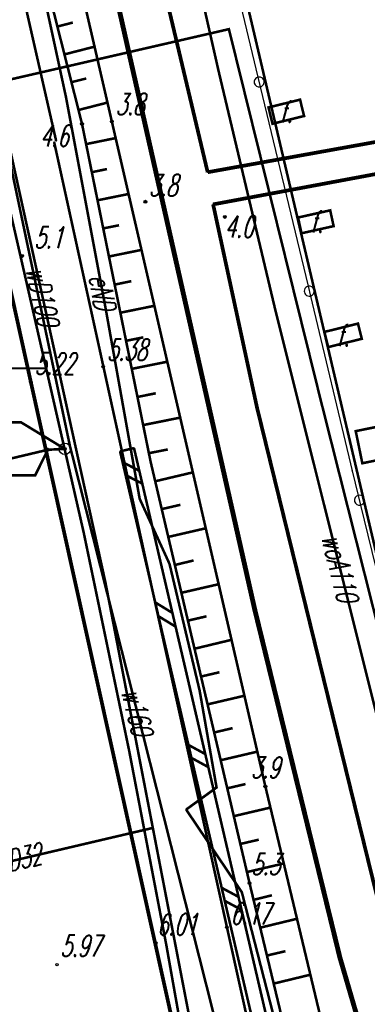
# Model space of a CAD drawing. Extents: x 6425777 to 6426103, y 6050596 to 6051176.
# Tile 30 of 72: x 6425852 to 6425864, y 6050828 to 6050862. Entities that reach past the tile are written whole.
import ezdxf

# ---------------------------------------------------------------- set-up
doc = ezdxf.new("R2010")
doc.units = 0
doc.header["$MEASUREMENT"] = 0
for name, pattern in [('GUZ', [1.5, 1, -0.5]), ('KOR', [4, 3, -1]), ('WRU', [1.5, 1, -0.5])]:
    doc.linetypes.add(name, pattern=pattern)
doc.layers.get('0').update_dxf_attribs({"linetype": 'CONTINUOUS'})
for name, color, linetype in [('218_kontur_uzytku_gruntowego', 96, 'GUZ'), ('219_dzialka_ewidencyjna', 7, 'CONTINUOUS'), ('360_Fundament_obrys', 7, 'CONTINUOUS'), ('450_Sciana_oporowa_symb__osiowy', 7, 'CONTINUOUS'), ('510_Podpora_jednoslupowa_symb__SEPOW', 7, 'CONTINUOUS'), ('621_Punkt_rzednej_przewodu_SWPOD', 5, 'CONTINUOUS'), ('621_Punkt_rzednej_przewodu_SWPOD_Atr2', 5, 'CONTINUOUS'), ('820_Skarpa_nieumocniona', 7, 'CONTINUOUS'), ('823_Szczyt_skarpy_nieumocninej', 7, 'WRU'), ('824_Podnoze_skarpy_nieumocninej', 7, 'WRU'), ('GEO_KOM_fundament', 7, 'CONTINUOUS'), ('GEO_KOM_siec_e', 1, 'CONTINUOUS'), ('GEO_KOM_tor_kolejowy', 7, 'CONTINUOUS'), ('jezdnia__powierzchnia_', 7, 'KOR'), ('kraweznik__linia_', 7, 'CONTINUOUS'), ('latarnia__punkt_', 7, 'CONTINUOUS'), ('ogrodzenie_trwale__linia_', 7, 'CONTINUOUS'), ('przewod_elektroenergetyczny__linia_', 1, 'CONTINUOUS'), ('przewod_telekomunikacyjny__linia_', 30, 'CONTINUOUS'), ('przewod_wodociagowy__linia_', 5, 'CONTINUOUS'), ('przewod_wodociagowy__linia__Atr1', 5, 'CONTINUOUS'), ('punkt_o_okreslonej_wysokosci__siec_wodociagowa_', 5, 'CONTINUOUS'), ('punkt_o_okreslonej_wysokosci__siec_wodociagowa__Atr2', 5, 'CONTINUOUS'), ('punkt_wysokosciowy_naturalny', 7, 'CONTINUOUS'), ('punkt_wysokosciowy_naturalny_Atr2', 7, 'CONTINUOUS'), ('punkt_wysokosciowy_sztuczny', 7, 'CONTINUOUS'), ('punkt_wysokosciowy_sztuczny_Atr2', 7, 'CONTINUOUS'), ('siatka', 1, 'CONTINUOUS'), ('tor_kolejowy__linia_', 7, 'CONTINUOUS'), ('zasuwa___siec_wodociagowa__punkt_', 5, 'CONTINUOUS')]:
    doc.layers.add(name, color=color, linetype=linetype)
doc.styles.get("Standard").update_dxf_attribs({"font": 'simplex.shx', "width": 0.85})

# ---------------------------------------------------------------- blocks, each defined once
blk = doc.blocks.new('801')
at = {"color": 0, "linetype": 'Continuous'}
blk.add_circle((0, 0), 0.1, dxfattribs=at)

msp = doc.modelspace()

# ---------------------------------------------------------------- linework, layer by layer
for p in [(6425858.88, 6050861.83), (6425858.52, 6050860.37), (6425853.2, 6050859.47), (6425853.76, 6050858.53), (6425854.8, 6050858.61), (6425852.79, 6050857.89), (6425852.86, 6050857.93), (6425858.14, 6050856.84), (6425855.97, 6050855.81), (6425858.5, 6050855.75), (6425858.33, 6050855.72), (6425858.74, 6050855.28), (6425851.67, 6050853.92), (6425854.6, 6050852), (6425860.48, 6050852.11), (6425854.5, 6050850.06), (6425851.98, 6050849.52), (6425851.98, 6050849.51), (6425862.06, 6050848.97), (6425859.86, 6050848.63), (6425852.57, 6050847.16), (6425853.16, 6050847.19), (6425853.34, 6050847.29), (6425855.33, 6050847.16), (6425855.573, 6050847.217), (6425855.087, 6050847.103), (6425856.15, 6050846.75), (6425863.18, 6050846.42), (6425855.77, 6050845.45), (6425853.82, 6050844.27), (6425856.81, 6050843.18), (6425854.58, 6050842.52), (6425856.64, 6050840.32), (6425857.86, 6050838.76), (6425855.4, 6050836.68), (6425858.45, 6050835.38), (6425860.15, 6050835.42), (6425856.23, 6050833.97), (6425859.6, 6050832.04), (6425859.33, 6050831.73), (6425858.81, 6050830.5), (6425856.7, 6050829.88)]:
    msp.add_point(p)
at = {"color": 7}
for p in [(6425859.78, 6050841.59), (6425857.39, 6050834.61), (6425862.748, 6050829.45)]:
    msp.add_point(p, dxfattribs=at)
at = {"layer": '218_kontur_uzytku_gruntowego', "linetype": 'GUZ', "const_width": 0.09}
msp.add_lwpolyline([(6425855.9, 6050878.13), (6425867.08, 6050830.49)], dxfattribs=at)
at = {"layer": '219_dzialka_ewidencyjna', "linetype": 'Continuous', "const_width": 0.09}
msp.add_lwpolyline([(6425867.08, 6050830.49), (6425855.9, 6050878.13)], dxfattribs=at)
at = {"layer": '360_Fundament_obrys', "linetype": 'Continuous', "const_width": 0.09}
for points in [[(6425860.26, 6050859.1), (6425861.36, 6050859.37), (6425861.5, 6050858.8), (6425860.4, 6050858.53)], [(6425861.29, 6050855.26), (6425862.41, 6050855.51), (6425862.53, 6050854.96), (6425861.41, 6050854.71)], [(6425862.21, 6050851.27), (6425863.38, 6050851.56), (6425863.51, 6050851.03), (6425862.34, 6050850.74)], [(6425863.3, 6050847.81), (6425864.34, 6050848.02), (6425864.57, 6050846.9), (6425863.53, 6050846.69)]]:
    msp.add_lwpolyline(points, close=True, dxfattribs=at)
at = {"layer": '450_Sciana_oporowa_symb__osiowy', "linetype": 'Continuous', "const_width": 0.09}
for points in [[(6425855.087, 6050847.103), (6425855.573, 6050847.217)], [(6425862.566, 6050814.963), (6425855.087, 6050847.103)], [(6425863.053, 6050815.077), (6425855.573, 6050847.217)], [(6425855.173, 6050846.731), (6425855.758, 6050846.424)], [(6425855.279, 6050846.277), (6425855.862, 6050845.978)], [(6425856.313, 6050841.835), (6425856.911, 6050841.469)], [(6425856.424, 6050841.355), (6425857.023, 6050840.99)], [(6425857.469, 6050836.865), (6425858.057, 6050836.546)], [(6425857.575, 6050836.412), (6425858.163, 6050836.091)], [(6425858.629, 6050831.881), (6425859.216, 6050831.565)], [(6425858.735, 6050831.427), (6425859.322, 6050831.112)]]:
    msp.add_lwpolyline(points, dxfattribs=at)
at = {"layer": '510_Podpora_jednoslupowa_symb__SEPOW', "color": 7}
msp.add_point((6425857.39, 6050834.61), dxfattribs=at)
at = {"layer": '621_Punkt_rzednej_przewodu_SWPOD', "linetype": 'Continuous'}
msp.add_circle((6425852.57, 6050847.16), 0.05, dxfattribs=at)
at = {"layer": '621_Punkt_rzednej_przewodu_SWPOD_Atr2', "linetype": 'Continuous', "const_width": 0.09}
msp.add_lwpolyline([(6425852.57, 6050847.16), (6425852.13, 6050846.27), (6425850.48, 6050846.27)], dxfattribs=at)
at = {"layer": '820_Skarpa_nieumocniona', "linetype": 'Continuous', "const_width": 0.09}
for points in [[(6425852.9, 6050861.92), (6425853.44, 6050862.06)], [(6425853.15, 6050860.95), (6425854.2, 6050861.22)], [(6425853.39, 6050859.98), (6425853.91, 6050860.11)], [(6425853.64, 6050859.01), (6425854.65, 6050859.27)], [(6425853.9, 6050857.82), (6425854.93, 6050858.03)], [(6425854.1, 6050856.84), (6425854.63, 6050856.95)], [(6425854.3, 6050855.86), (6425855.38, 6050856.08)], [(6425854.5, 6050854.88), (6425855.05, 6050854.99)], [(6425854.7, 6050853.9), (6425855.83, 6050854.13)], [(6425854.9, 6050852.92), (6425855.48, 6050853.04)], [(6425855.1, 6050851.94), (6425856.28, 6050852.18)], [(6425855.3, 6050850.96), (6425855.9, 6050851.08)], [(6425855.49, 6050849.98), (6425856.73, 6050850.23)], [(6425855.69, 6050849), (6425856.33, 6050849.13)], [(6425855.89, 6050848.02), (6425857.18, 6050848.28)], [(6425856.09, 6050847.04), (6425856.75, 6050847.17)], [(6425856.31, 6050846.06), (6425857.62, 6050846.37)], [(6425856.54, 6050845.09), (6425857.19, 6050845.24)], [(6425856.77, 6050844.12), (6425858.07, 6050844.42)], [(6425857, 6050843.14), (6425857.65, 6050843.3)], [(6425857.22, 6050842.17), (6425858.52, 6050842.47)], [(6425857.45, 6050841.2), (6425858.1, 6050841.35)], [(6425857.68, 6050840.22), (6425858.97, 6050840.53)], [(6425857.91, 6050839.25), (6425858.55, 6050839.4)], [(6425858.14, 6050838.28), (6425859.42, 6050838.58)], [(6425858.37, 6050837.3), (6425859.01, 6050837.45)], [(6425858.59, 6050836.33), (6425859.87, 6050836.63)], [(6425858.82, 6050835.35), (6425859.46, 6050835.5)], [(6425859.05, 6050834.38), (6425860.33, 6050834.68)], [(6425859.28, 6050833.41), (6425859.92, 6050833.56)], [(6425859.51, 6050832.43), (6425860.79, 6050832.73)], [(6425859.74, 6050831.46), (6425860.38, 6050831.62)], [(6425859.97, 6050830.49), (6425861.25, 6050830.8)], [(6425860.21, 6050829.52), (6425860.85, 6050829.67)], [(6425860.44, 6050828.54), (6425861.72, 6050828.85)]]:
    msp.add_lwpolyline(points, dxfattribs=at)
at = {"layer": '823_Szczyt_skarpy_nieumocninej', "linetype": 'WRU', "const_width": 0.09}
for points in [[(6425826.63, 6050963.82), (6425827.87, 6050958.98), (6425830.49, 6050950.95), (6425834.67, 6050938.11), (6425835.05, 6050936.95), (6425835.52, 6050935.23), (6425836.91, 6050930.26), (6425837.49, 6050928), (6425838.35, 6050924.63), (6425840.29, 6050916.33), (6425843.99, 6050900.66), (6425846.15, 6050890.06), (6425847.92, 6050882.19), (6425850.47, 6050871.54), (6425853.76, 6050858.53)], [(6425853.76, 6050858.53), (6425856.15, 6050846.75), (6425859.6, 6050832.04), (6425863.36, 6050816.39)]]:
    msp.add_lwpolyline(points, dxfattribs=at)
at = {"layer": '824_Podnoze_skarpy_nieumocninej', "linetype": 'WRU', "const_width": 0.09}
for points in [[(6425826.63, 6050963.82), (6425828.42, 6050959.11), (6425832.78, 6050946.37), (6425835.77, 6050937.27), (6425837.78, 6050929.98), (6425845.1, 6050900.91), (6425849.26, 6050882.85), (6425851.73, 6050871.91), (6425854.8, 6050858.61)], [(6425864.9, 6050815.57), (6425863.98, 6050819.38), (6425860.15, 6050835.42), (6425854.8, 6050858.61)]]:
    msp.add_lwpolyline(points, dxfattribs=at)
at = {"layer": 'GEO_KOM_siec_e', "linetype": 'Continuous', "const_width": 0.09}
msp.add_lwpolyline([(6425848.42, 6050882.14), (6425850.84, 6050870.39), (6425853.2, 6050859.47), (6425854.6, 6050852), (6425855.77, 6050845.45), (6425856.81, 6050843.18), (6425857.86, 6050838.76), (6425858.45, 6050835.38), (6425857.39, 6050834.61)], dxfattribs=at)
at = {"layer": 'GEO_KOM_tor_kolejowy', "linetype": 'Continuous', "const_width": 0.17}
msp.add_lwpolyline([(6425859.78, 6050841.59), (6425862.748, 6050829.45), (6425867.784, 6050812.182), (6425871.801, 6050800.862), (6425877.02, 6050789.092)], dxfattribs=at)
at = {"layer": 'jezdnia__powierzchnia_', "linetype": 'KOR', "const_width": 0.09}
for points in [[(6425825.83, 6050963.78), (6425831.01, 6050947.79), (6425834.02, 6050938.28), (6425836.79, 6050928.66), (6425839.31, 6050918.35), (6425841.49, 6050908.65), (6425849.77, 6050871.52), (6425852.86, 6050857.93)], [(6425858.62, 6050796.07), (6425859.07, 6050798.68), (6425860.7, 6050802.18), (6425861.5, 6050804.13), (6425861.95, 6050806.09), (6425862.27, 6050809.02), (6425862.19, 6050813.07), (6425860.49, 6050822.92), (6425856.64, 6050840.32), (6425852.79, 6050857.89)]]:
    msp.add_lwpolyline(points, dxfattribs=at)
at = {"layer": 'kraweznik__linia_', "linetype": 'Continuous', "const_width": 0.13}
for points in [[(6425858.56, 6050802.95), (6425859.31, 6050804.79), (6425859.77, 6050806.74), (6425860.05, 6050809.18), (6425860.05, 6050811.08), (6425859.83, 6050813.49), (6425859.47, 6050815.64), (6425858.46, 6050820.23), (6425851.98, 6050849.51), (6425843.37, 6050888.59), (6425836.75, 6050917.89), (6425834.37, 6050927.68), (6425832.89, 6050933.04), (6425831.57, 6050937.43), (6425828.57, 6050946.91), (6425825.13, 6050957.62), (6425824.69, 6050959.13), (6425824.59, 6050960.26), (6425824.73, 6050961.36), (6425825.22, 6050962.77), (6425825.83, 6050963.78), (6425826.43, 6050964.42), (6425827.66, 6050965.18)], [(6425858.14, 6050856.84), (6425849.3, 6050894.09), (6425846.21, 6050907.15), (6425847.69, 6050907.47)], [(6425869.4, 6050858.83), (6425864.3, 6050857.95), (6425858.14, 6050856.84)], [(6425869.54, 6050857.81), (6425858.5, 6050855.75), (6425858.33, 6050855.72)], [(6425869.01, 6050814.4), (6425864.47, 6050829.83), (6425859.86, 6050848.63), (6425858.33, 6050855.72)]]:
    msp.add_lwpolyline(points, dxfattribs=at)
at = {"layer": 'latarnia__punkt_', "color": 7}
msp.add_point((6425857.39, 6050834.61), dxfattribs=at)
at = {"layer": 'ogrodzenie_trwale__linia_', "linetype": 'Continuous'}
msp.add_lwpolyline([(6425858.23, 6050867.11), (6425859.894, 6050860.156), (6425859.894, 6050860.156, 1), (6425859.975, 6050859.816, 1), (6425859.894, 6050860.156), (6425859.975, 6050859.816), (6425861.639, 6050852.862), (6425861.639, 6050852.862, 1), (6425861.72, 6050852.522, 1), (6425861.639, 6050852.862), (6425861.72, 6050852.522), (6425863.18, 6050846.42), (6425863.18, 6050846.42), (6425863.388, 6050845.569), (6425863.388, 6050845.569, 1), (6425863.471, 6050845.229, 1), (6425863.388, 6050845.569), (6425863.471, 6050845.229), (6425865.167, 6050838.283)], format="xyb", dxfattribs=at)
at = {"layer": 'przewod_elektroenergetyczny__linia_', "linetype": 'Continuous', "const_width": 0.09}
for points in [[(6425887.38, 6050779.71), (6425880.3, 6050794.46), (6425875.24, 6050805.08), (6425872.38, 6050811.08), (6425867.82, 6050826.14), (6425862.06, 6050848.97), (6425858.88, 6050861.83), (6425840.39, 6050857.57)], [(6425841.49, 6050758.49), (6425844.54, 6050767.73), (6425853.19, 6050789.41), (6425852.66, 6050790.8), (6425857.97, 6050799.54), (6425859.72, 6050806.08), (6425860.29, 6050817.69), (6425861.95, 6050818.75), (6425861.9, 6050821.72), (6425859.33, 6050831.73), (6425857.39, 6050834.61)]]:
    msp.add_lwpolyline(points, dxfattribs=at)
at = {"layer": 'przewod_telekomunikacyjny__linia_', "linetype": 'Continuous', "const_width": 0.09}
msp.add_lwpolyline([(6425812.26, 6050995.19), (6425814.86, 6050984.52), (6425817.91, 6050972.57), (6425821.65, 6050961.52), (6425824.51, 6050952.97), (6425827.48, 6050945.92), (6425835.51, 6050925.29), (6425836.29, 6050922.92), (6425838.99, 6050910.54), (6425843.11, 6050892.6), (6425847.75, 6050871.43), (6425850.45, 6050859.02), (6425853.82, 6050844.27), (6425855.4, 6050836.68), (6425856.7, 6050829.88), (6425858.86, 6050817.7), (6425859.33, 6050809.12), (6425858.79, 6050805.26), (6425857.94, 6050803.16), (6425855.74, 6050797.83), (6425853.43, 6050793.03), (6425850.85, 6050788.35), (6425849.12, 6050785.21), (6425836.612, 6050764.592)], dxfattribs=at)
at = {"layer": 'przewod_wodociagowy__linia_', "linetype": 'Continuous', "const_width": 0.09}
for points in [[(6425850.85, 6050788.35), (6425853.43, 6050793.03), (6425857.25, 6050800.07), (6425858.52, 6050805.32), (6425859.71, 6050811.85), (6425858.85, 6050820.38), (6425854.58, 6050842.52), (6425849.38, 6050866.15), (6425845.22, 6050884.18), (6425836.52, 6050917.63), (6425833.02, 6050930.78), (6425827.03, 6050947.56), (6425824.17, 6050955.13), (6425820.07, 6050966.77), (6425818.09, 6050972.14), (6425812.91, 6050989.2), (6425811.09, 6050995.03), (6425805.31, 6051013.77), (6425800.48, 6051030.42), (6425794.793, 6051049.484)], [(6425871.43, 6050823.31), (6425870.07, 6050822.98), (6425867.93, 6050822.3), (6425860.48, 6050852.11), (6425858.52, 6050860.37), (6425854.99, 6050875.96), (6425854.08, 6050875.79), (6425850.63, 6050874.83), (6425847.92, 6050874.29), (6425847.66, 6050874.2)], [(6425853.34, 6050847.29), (6425847.77, 6050873.71)], [(6425853.16, 6050847.19), (6425852.57, 6050847.16), (6425845.38, 6050845.45)], [(6425853.78, 6050780.09), (6425853.09, 6050780.61), (6425853.46, 6050781.14), (6425854.08, 6050782.27), (6425855.02, 6050784.48), (6425856.54, 6050788.78), (6425860.57, 6050803.81), (6425861.46, 6050810.42), (6425860.38, 6050819.44), (6425853.34, 6050847.29)], [(6425856.23, 6050833.97), (6425845.41, 6050831.43)]]:
    msp.add_lwpolyline(points, dxfattribs=at)
at = {"layer": 'punkt_o_okreslonej_wysokosci__siec_wodociagowa_', "color": 5}
msp.add_point((6425853.16, 6050847.19), dxfattribs=at)
at = {"layer": 'punkt_o_okreslonej_wysokosci__siec_wodociagowa__Atr2', "linetype": 'Continuous', "const_width": 0.09}
msp.add_lwpolyline([(6425853.16, 6050847.19), (6425851.63, 6050848.12), (6425849.86, 6050848.12)], dxfattribs=at)
at = {"layer": 'punkt_wysokosciowy_naturalny', "color": 7}
for p in [(6425853.76, 6050858.53), (6425853.76, 6050858.53), (6425854.8, 6050858.61), (6425854.8, 6050858.61), (6425855.97, 6050855.81), (6425858.74, 6050855.28), (6425851.67, 6050853.92), (6425860.15, 6050835.42), (6425860.15, 6050835.42), (6425859.6, 6050832.04), (6425859.6, 6050832.04)]:
    msp.add_point(p, dxfattribs=at)
at = {"layer": 'punkt_wysokosciowy_sztuczny', "linetype": 'Continuous'}
for centre in [(6425854.5, 6050850.06), (6425851.98, 6050849.52), (6425858.81, 6050830.5), (6425856.33, 6050829.95), (6425852.89, 6050829.2)]:
    msp.add_circle(centre, 0.045, dxfattribs=at)
at = {"layer": 'siatka', "color": 2, "linetype": 'Continuous', "const_width": 0.07}
msp.add_lwpolyline([(6425847.5, 6050850), (6425852.5, 6050850)], dxfattribs=at)
at = {"layer": 'tor_kolejowy__linia_', "linetype": 'Continuous', "const_width": 0.17}
msp.add_lwpolyline([(6425859.78, 6050841.59), (6425851.71, 6050877.33), (6425846.68, 6050899.52), (6425843.65, 6050912.01), (6425840.22, 6050927.17), (6425838.21, 6050935.28), (6425835.89, 6050943.48), (6425833.2, 6050951.84), (6425828.65, 6050964.96), (6425822.17, 6050986.03), (6425815.97, 6051012.31), (6425811.83, 6051031.02)], dxfattribs=at)
at = {"layer": 'zasuwa___siec_wodociagowa__punkt_', "linetype": 'Continuous'}
msp.add_circle((6425853.16, 6050847.19), 0.2, dxfattribs=at)
at = {"layer": 'zasuwa___siec_wodociagowa__punkt_', "color": 7}
msp.add_point((6425853.16, 6050847.19), dxfattribs=at)

# ---------------------------------------------------------------- block references
at = {"layer": 'punkt_o_okreslonej_wysokosci__siec_wodociagowa_', "color": 5, "linetype": 'Continuous', "xscale": 0.5, "yscale": 0.5, "zscale": 0.5, "rotation": 2.910000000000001}
msp.add_blockref('801', (6425853.16, 6050847.19), dxfattribs=at)
at = {"layer": 'punkt_wysokosciowy_naturalny', "color": 7, "linetype": 'Continuous', "xscale": 0.5, "yscale": 0.5, "zscale": 0.5}
for p in [(6425853.76, 6050858.53), (6425853.76, 6050858.53), (6425854.8, 6050858.61), (6425854.8, 6050858.61), (6425855.97, 6050855.81), (6425858.74, 6050855.28), (6425851.67, 6050853.92), (6425860.15, 6050835.42), (6425860.15, 6050835.42), (6425859.6, 6050832.04), (6425859.6, 6050832.04)]:
    msp.add_blockref('801', p, dxfattribs=at)

# ---------------------------------------------------------------- texts
at = {"layer": 'GEO_KOM_fundament', "oblique": 15, "width": 0.62}
for p in [(6425860.653, 6050858.571), (6425861.717, 6050854.736), (6425862.637, 6050850.768)]:
    msp.add_text('f.', height=0.75, dxfattribs=at).set_placement(p)
at = {"layer": 'GEO_KOM_siec_e', "oblique": 15, "width": 0.62}
msp.add_text('eND', height=0.75, rotation=280.1, dxfattribs=at).set_placement((6425853.992, 6050853.198))
at = {"layer": 'przewod_wodociagowy__linia__Atr1', "oblique": 15, "width": 0.62}
for s, rotation, p in [('wD100', 282.4, (6425851.797, 6050853.443)), ('woA110', 284, (6425862.096, 6050844.109)), ('w160', 284.2, (6425855.116, 6050838.728)), ('wD32', 13.2, (6425850.801, 6050832.34))]:
    msp.add_text(s, height=0.75, rotation=rotation, dxfattribs=at).set_placement(p)
at = {"layer": 'punkt_wysokosciowy_naturalny_Atr2', "oblique": 15, "width": 0.62}
for s, p in [('3.8', (6425854.936, 6050858.841)), ('4.6', (6425852.296, 6050857.732)), ('3.8', (6425856.093, 6050856.008)), ('4.0', (6425858.733, 6050854.565)), ('5.1', (6425852.1, 6050854.19)), ('3.9', (6425859.65, 6050835.7)), ('5.3', (6425859.661, 6050832.328))]:
    msp.add_text(s, height=0.75, dxfattribs=at).set_placement(p)
at = {"layer": 'punkt_wysokosciowy_sztuczny_Atr2', "oblique": 15, "width": 0.62}
for s, p in [('5.38', (6425854.63, 6050850.27)), ('5.22', (6425852.115, 6050849.786)), ('6.17', (6425858.926, 6050830.604)), ('6.01', (6425856.37, 6050830.23)), ('5.97', (6425853.01, 6050829.48))]:
    msp.add_text(s, height=0.75, dxfattribs=at).set_placement(p)

doc.saveas('drawing.dxf')
